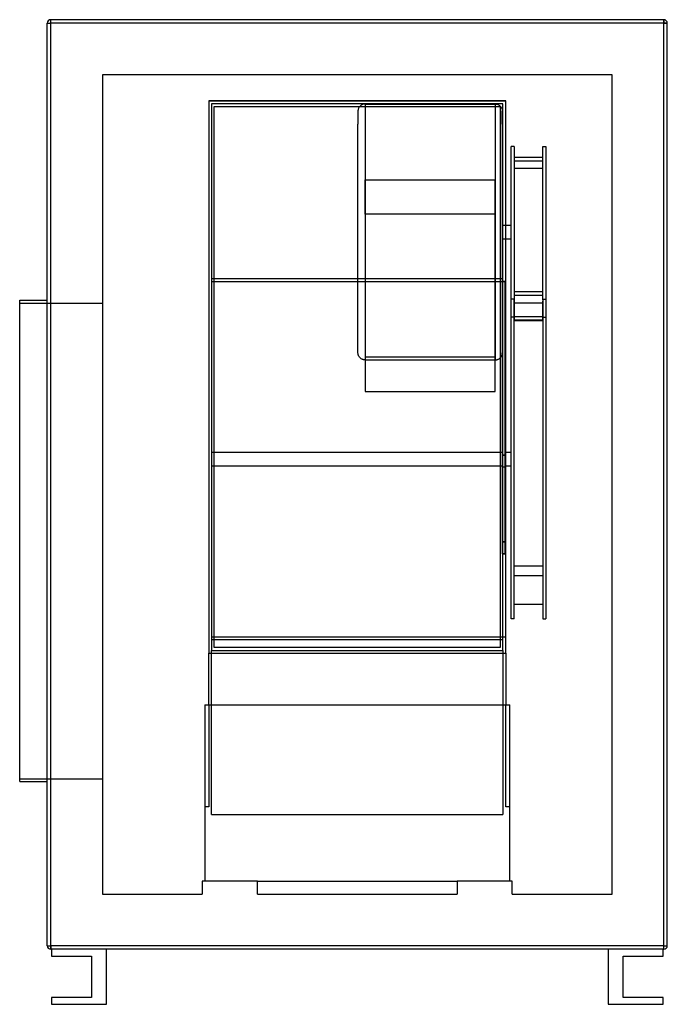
# Model space of a CAD drawing. Header units: millimetres. Extents: x -490 to 450, y -755 to 675.
import ezdxf

# ---------------------------------------------------------------- set-up
doc = ezdxf.new("R2010")
doc.units = ezdxf.units.MM
doc.layers.add('HIDDEN', color=7, linetype='Continuous')
doc.layers.add('THICK', color=7, linetype='Continuous')

msp = doc.modelspace()

# ---------------------------------------------------------------- linework, layer by layer
at = {"layer": 'HIDDEN'}
for p, q in [((-445, 675), (-445, 675)), ((-445, 670), (-445, 675)), ((445, 670), (445, 675)), ((445, 675), (445, 675)), ((-450, 670), (-450, 670)), ((-450, 670), (-445, 670)), ((445, 670), (-445, 670)), ((-445, -670), (-445, 670)), ((445, -670), (445, 670)), ((445, 670), (450, 670)), ((450, 670), (450, 670)), ((-370, 595), (-370, -595)), ((370, 595), (-370, 595)), ((-370, 595), (-370, 595)), ((370, -595), (370, 595)), ((370, 595), (370, 595)), ((-215.5, 557), (-215.5, -245)), ((-215.5, 557), (-215.5, 557)), ((215.5, 557), (-215.5, 557)), ((-215.5, 557), (215.5, 557)), ((-215.5, 557), (215.5, 557)), ((-211.5, 553), (-211.5, 553)), ((-211.5, 553), (-211.5, 553)), ((-207.5, 549), (-207.5, 549)), ((1.1, 543.7), (1, 543)), ((1.2, 544.4), (1.1, 543.7)), ((1.4, 545.1), (1.2, 544.4)), ((1.7, 545.8), (1.4, 545.1)), ((1.9, 546.5), (1.7, 545.8)), ((2.3, 547.2), (1.9, 546.5)), ((2.6, 547.8), (2.3, 547.2)), ((3.1, 548.4), (2.6, 547.8)), ((3.5, 549), (3.1, 548.4)), ((4, 549.5), (3.5, 549)), ((4.6, 550), (4, 549.5)), ((5.1, 550.5), (4.6, 550)), ((5.7, 550.9), (5.1, 550.5)), ((6.4, 551.3), (5.7, 550.9)), ((7, 551.6), (6.4, 551.3)), ((7.7, 551.9), (7, 551.6)), ((8.4, 552.1), (7.7, 551.9)), ((9.1, 552.3), (8.4, 552.1)), ((9.9, 552.4), (9.1, 552.3)), ((10.6, 552.5), (9.9, 552.4)), ((11.3, 552.5), (10.6, 552.5)), ((11.3, 552.5), (11.3, 442.5)), ((11.3, 552.5), (200.2, 552.5)), ((200.2, 552.5), (200.2, 442.5)), ((200.2, 552.5), (200.9, 552.5)), ((200.9, 552.5), (201.6, 552.4)), ((201.6, 552.4), (202.4, 552.3)), ((202.4, 552.3), (203.1, 552.1)), ((203.1, 552.1), (203.8, 551.9)), ((203.8, 551.9), (204.5, 551.6)), ((204.5, 551.6), (205.1, 551.3)), ((205.1, 551.3), (205.8, 550.9)), ((205.8, 550.9), (206.4, 550.5)), ((206.4, 550.5), (206.9, 550)), ((206.9, 550), (207.5, 549.5)), ((207.5, 549.5), (208, 549)), ((207.5, 549), (207.5, 549)), ((208, 549), (208.4, 548.4)), ((208.4, 548.4), (208.9, 547.8)), ((208.9, 547.8), (209.2, 547.2)), ((209.2, 547.2), (209.6, 546.5)), ((209.6, 546.5), (209.8, 545.8)), ((209.8, 545.8), (210.1, 545.1)), ((210.1, 545.1), (210.3, 544.4)), ((210.3, 544.4), (210.4, 543.7)), ((210.4, 543.7), (210.5, 543)), ((211.5, 553), (211.5, 553)), ((211.5, 553), (211.5, 553)), ((215.5, -245), (215.5, 557)), ((215.5, 557), (215.5, 557)), ((1, 543), (1, 542.2)), ((1, 542.2), (1, 523.1)), ((210.5, 543), (210.5, 542.2)), ((210.5, 523.1), (210.5, 542.2)), ((1, 287.1), (1, 523.1)), ((210.5, 523.1), (210.5, 294.9)), ((223.5, 310.5), (223.5, 490.6)), ((227.5, 490.6), (223.5, 490.6)), ((227.5, 490.6), (227.5, 449.6)), ((269.5, 449.6), (269.5, 490.6)), ((269.5, 490.6), (273.5, 490.6)), ((273.5, 490.6), (273.5, 310.5)), ((269.5, 475), (227.5, 475)), ((227.5, 470.2), (269.5, 470.2)), ((227.5, 458.7), (227.5, 440.8)), ((269.5, 458.7), (227.5, 458.7)), ((269.5, 440.8), (269.5, 458.7)), ((11.3, 451.1), (11.3, 180.9)), ((200.2, 451.1), (200.2, 180.9)), ((227.5, 449.6), (227.5, 268)), ((227.5, 449.6), (227.5, 415.9)), ((269.5, 415.9), (269.5, 452)), ((269.5, 268), (269.5, 449.6)), ((11.3, 392.5), (11.3, 442.5)), ((11.3, 442.5), (200.2, 442.5)), ((200.2, 392.5), (200.2, 442.5)), ((227.5, 440.8), (227.5, 310.5)), ((269.5, 310.5), (269.5, 440.8)), ((227.5, 415.9), (227.5, 280.3)), ((269.5, 280.3), (269.5, 415.9)), ((200.2, 392.5), (11.3, 392.5)), ((11.3, 392.5), (11.3, 135)), ((200.2, 135), (200.2, 392.5)), ((210.5, 376.7), (223.5, 376.7)), ((210.5, 356.7), (223.5, 356.7)), ((223.5, 269.1), (223.5, 310.5)), ((227.5, 310.5), (227.5, 265.4)), ((269.5, 269.1), (269.5, 310.5)), ((273.5, 310.5), (273.5, 268.7)), ((-211.5, 299), (-207.5, 299)), ((-211.5, 294.9), (210.5, 294.9)), ((1, 191.3), (1, 287.1)), ((207.5, 299), (211.5, 299)), ((210.5, 294.9), (210.5, 294.8)), ((210.5, 294.8), (214.5, 294.8)), ((210.5, 294.8), (210.5, 42.7)), ((214.5, 294.8), (210.5, 294.8)), ((214.5, 294.9), (215.5, 294.9)), ((214.5, 294.8), (214.5, 294.9)), ((214.5, 42.7), (214.5, 294.8)), ((227.5, 280.3), (269.5, 280.3)), ((227.5, 280.3), (227.5, 269.1)), ((227.5, 274.8), (269.5, 274.8)), ((269.5, 269.1), (269.5, 280.3)), ((-490, 263.5), (-370, 263.5)), ((223.5, 36.9), (223.5, 269.1)), ((227.5, 269.1), (223.5, 269.1)), ((227.5, 36.9), (227.5, 269.1)), ((227.5, 266.3), (227.5, 268)), ((227.5, 266.3), (227.5, 238.1)), ((269.5, 263.5), (227.5, 263.5)), ((269.5, 269.1), (269.5, 36.9)), ((269.5, 269.1), (273.5, 269.1)), ((269.5, 268), (269.5, 266.3)), ((269.5, 238.1), (269.5, 266.3)), ((273.5, 269.1), (273.5, 36.9)), ((227.5, 242.9), (227.5, 243.6)), ((269.5, 243.3), (227.5, 243.3)), ((269.5, 243.6), (269.5, 242.9)), ((227.5, 242.9), (223.5, 242.9)), ((227.5, -68.5), (227.5, 242.9)), ((227.5, 239.1), (269.5, 239.1)), ((227.5, 36.9), (227.5, 238.2)), ((227.5, 238.1), (269.5, 238.1)), ((269.5, 242.9), (269.5, -68.5)), ((269.5, 242.9), (273.5, 242.9)), ((269.5, 238.1), (269.5, 36.9)), ((1, 190.5), (1, 191.3)), ((1.1, 189.8), (1, 190.5)), ((1.2, 189.1), (1.1, 189.8)), ((1.4, 188.4), (1.2, 189.1)), ((1.7, 187.7), (1.4, 188.4)), ((1.9, 187), (1.7, 187.7)), ((2.3, 186.3), (1.9, 187)), ((2.6, 185.7), (2.3, 186.3)), ((208.9, 185.7), (209.2, 186.3)), ((209.2, 186.3), (209.6, 187)), ((209.6, 187), (209.8, 187.7)), ((209.8, 187.7), (210.1, 188.4)), ((210.1, 188.4), (210.3, 189.1)), ((210.3, 189.1), (210.4, 189.8)), ((210.4, 189.8), (210.5, 190.5)), ((210.5, 190.5), (210.5, 191.3)), ((3.1, 185.1), (2.6, 185.7)), ((3.5, 184.5), (3.1, 185.1)), ((4, 184), (3.5, 184.5)), ((4.6, 183.5), (4, 184)), ((5.1, 183), (4.6, 183.5)), ((5.7, 182.6), (5.1, 183)), ((6.4, 182.2), (5.7, 182.6)), ((7, 181.9), (6.4, 182.2)), ((7.7, 181.6), (7, 181.9)), ((8.4, 181.4), (7.7, 181.6)), ((9.1, 181.2), (8.4, 181.4)), ((9.9, 181.1), (9.1, 181.2)), ((10.6, 181), (9.9, 181.1)), ((11.3, 180.9), (10.6, 181)), ((200.2, 185), (11.3, 185)), ((11.3, 180.9), (200.2, 180.9)), ((200.2, 180.9), (200.9, 181)), ((200.9, 181), (201.6, 181.1)), ((201.6, 181.1), (202.4, 181.2)), ((202.4, 181.2), (203.1, 181.4)), ((203.1, 181.4), (203.8, 181.6)), ((203.8, 181.6), (204.5, 181.9)), ((204.5, 181.9), (205.1, 182.2)), ((205.1, 182.2), (205.8, 182.6)), ((205.8, 182.6), (206.4, 183)), ((206.4, 183), (206.9, 183.5)), ((206.9, 183.5), (207.5, 184)), ((207.5, 184), (208, 184.5)), ((208, 184.5), (208.4, 185.1)), ((208.4, 185.1), (208.9, 185.7)), ((11.3, 135), (200.2, 135)), ((-211.5, 46.9), (210.5, 46.9)), ((214.5, 46.9), (223.5, 46.9)), ((210.5, 42.7), (214.5, 42.7)), ((214.5, 42.7), (210.5, 42.7)), ((210.5, 42.7), (210.5, -83.4)), ((214.5, -83.4), (214.5, 42.7)), ((223.5, -195.3), (223.5, 36.9)), ((227.5, -118.7), (227.5, 36.9)), ((227.5, -195.3), (227.5, 36.9)), ((269.5, 36.9), (269.5, -118.7)), ((269.5, 36.9), (269.5, -195.3)), ((273.5, 36.9), (273.5, -195.3)), ((-211.5, 26.9), (210.5, 26.9)), ((210.5, 25.4), (214.5, 25.4)), ((214.5, 26.9), (223.5, 26.9)), ((227.5, -80.4), (227.5, -68.5)), ((269.5, -68.5), (269.5, -80.4)), ((210.5, -83.4), (214.5, -83.4)), ((214.5, -83.4), (210.5, -83.4)), ((210.5, -83.4), (210.5, -100.7)), ((214.5, -100.7), (214.5, -83.4)), ((214.5, -100.7), (210.5, -100.7)), ((210.5, -100.7), (214.5, -100.7)), ((269.5, -118.7), (227.5, -118.7)), ((227.5, -132), (269.5, -132)), ((269.5, -174.5), (227.5, -174.5)), ((227.5, -195.3), (223.5, -195.3)), ((269.5, -195.3), (273.5, -195.3)), ((-211.5, -221.2), (215.5, -221.2)), ((-211.5, -225.2), (-207.5, -225.2)), ((207.5, -225.2), (211.5, -225.2)), ((-211.5, -479.2), (-211.5, -241)), ((-211.5, -241), (-211.5, -241)), ((-211.5, -241), (-211.5, -241)), ((-207.5, -237), (-207.5, -237)), ((207.5, -237), (207.5, -237)), ((211.5, -241), (211.5, -479.2)), ((211.5, -241), (211.5, -241)), ((211.5, -241), (211.5, -241)), ((-215.5, -320.3), (-215.5, -245)), ((-215.5, -245), (-215.5, -245)), ((-215.5, -245), (215.5, -245)), ((215.5, -245), (215.5, -320.3)), ((215.5, -245), (215.5, -245)), ((-221.5, -320.3), (-221.5, -320.3)), ((-221.5, -320.3), (-221.5, -320.3)), ((-221.5, -320.3), (221.5, -320.3)), ((-221.5, -320.3), (-221.5, -576)), ((-215.5, -320.3), (-215.5, -320.3)), ((-215.5, -320.3), (-215.5, -320.3)), ((-215.5, -320.3), (-215.5, -468.2)), ((215.5, -320.3), (215.5, -320.3)), ((215.5, -468.2), (215.5, -320.3)), ((215.5, -320.3), (215.5, -320.3)), ((221.5, -320.3), (221.5, -320.3)), ((221.5, -320.3), (221.5, -320.3)), ((221.5, -576), (221.5, -320.3)), ((-490, -427.5), (-370, -427.5)), ((-215.5, -468.2), (-221.5, -468.2)), ((221.5, -468.2), (215.5, -468.2)), ((-211.5, -479.2), (211.5, -479.2)), ((-225, -576), (-225, -576)), ((-145, -576), (-225, -576)), ((-225, -576), (-225, -595)), ((-221.5, -576), (-221.5, -576)), ((-145, -576), (145, -576)), ((-145, -576), (-145, -576)), ((-145, -576), (-145, -576)), ((-145, -576), (-145, -576)), ((-145, -595), (-145, -576)), ((145, -576), (145, -576)), ((225, -576), (145, -576)), ((145, -576), (145, -595)), ((145, -576), (145, -576)), ((145, -576), (145, -576)), ((221.5, -576), (221.5, -576)), ((225, -595), (225, -576)), ((225, -576), (225, -576)), ((-370, -595), (-225, -595)), ((-370, -595), (-370, -595)), ((-225, -595), (-225, -595)), ((-145, -595), (-145, -595)), ((-145, -595), (145, -595)), ((145, -595), (145, -595)), ((225, -595), (370, -595)), ((225, -595), (225, -595)), ((370, -595), (370, -595)), ((-450, -670), (-445, -670)), ((-450, -670), (-450, -670)), ((445, -670), (-445, -670)), ((-445, -675), (-445, -670)), ((445, -675), (445, -670)), ((445, -670), (450, -670)), ((450, -670), (450, -670)), ((-445, -675), (-445, -675)), ((-444, -675), (-444, -675)), ((-444, -675), (-444, -675)), ((-444, -675), (-444, -675)), ((-444, -685), (-444, -685)), ((-386, -685), (-386, -685)), ((-364, -675), (-364, -675)), ((-364, -675), (-364, -675)), ((-364, -675), (-364, -675)), ((364, -675), (364, -675)), ((364, -675), (364, -675)), ((364, -675), (364, -675)), ((386, -685), (386, -685)), ((444, -675), (444, -675)), ((444, -675), (444, -675)), ((444, -675), (444, -675)), ((444, -685), (444, -685)), ((445, -675), (445, -675)), ((-444, -745), (-444, -745)), ((-444, -755), (-444, -755)), ((-386, -745), (-386, -745)), ((-364, -755), (-364, -755)), ((364, -755), (364, -755)), ((386, -745), (386, -745)), ((444, -745), (444, -745)), ((444, -755), (444, -755))]:
    msp.add_line(p, q, dxfattribs=at)
at = {"layer": 'THICK'}
for p, q in [((-445, 670), (-445, 675)), ((445, 675), (-445, 675)), ((445, 675), (445, 670)), ((-450, 670), (-445, 670)), ((-450, -670), (-450, 670)), ((445, 670), (-445, 670)), ((-445, -670), (-445, 670)), ((450, 670), (445, 670)), ((445, -670), (445, 670)), ((450, -670), (450, 670)), ((-211.5, 553), (-211.5, -241)), ((211.5, 553), (-211.5, 553)), ((-207.5, 549), (207.5, 549)), ((-207.5, -237), (-207.5, 549)), ((207.5, 549), (207.5, -237)), ((211.5, -241), (211.5, 553)), ((-207.5, 299), (207.5, 299)), ((-490, -82), (-490, 267.5)), ((-490, 267.5), (-450, 267.5)), ((-490, -431.5), (-490, -82)), ((-207.5, -225.2), (207.5, -225.2)), ((-211.5, -241), (211.5, -241)), ((207.5, -237), (-207.5, -237)), ((-490, -431.5), (-450, -431.5)), ((-450, -670), (-445, -670)), ((445, -670), (-445, -670)), ((-445, -670), (-445, -675)), ((445, -675), (445, -670)), ((445, -670), (450, -670)), ((-444, -675), (-445, -675)), ((-444, -675), (-444, -685)), ((-364, -675), (-444, -675)), ((-444, -685), (-386, -685)), ((-386, -685), (-386, -745)), ((-364, -755), (-364, -675)), ((364, -675), (-364, -675)), ((364, -675), (364, -755)), ((444, -675), (364, -675)), ((386, -685), (444, -685)), ((386, -745), (386, -685)), ((445, -675), (444, -675)), ((444, -685), (444, -675)), ((-386, -745), (-444, -745)), ((-444, -745), (-444, -755)), ((-444, -755), (-364, -755)), ((364, -755), (444, -755)), ((444, -745), (386, -745)), ((444, -755), (444, -745))]:
    msp.add_line(p, q, dxfattribs=at)
for centre, start, end in [((-445, 670), 90, 180), ((445, 670), 0, 90), ((-445, -670), 180, 270), ((445, -670), 270, 0)]:
    msp.add_arc(centre, 5, start, end, dxfattribs=at)

doc.saveas('drawing.dxf')
